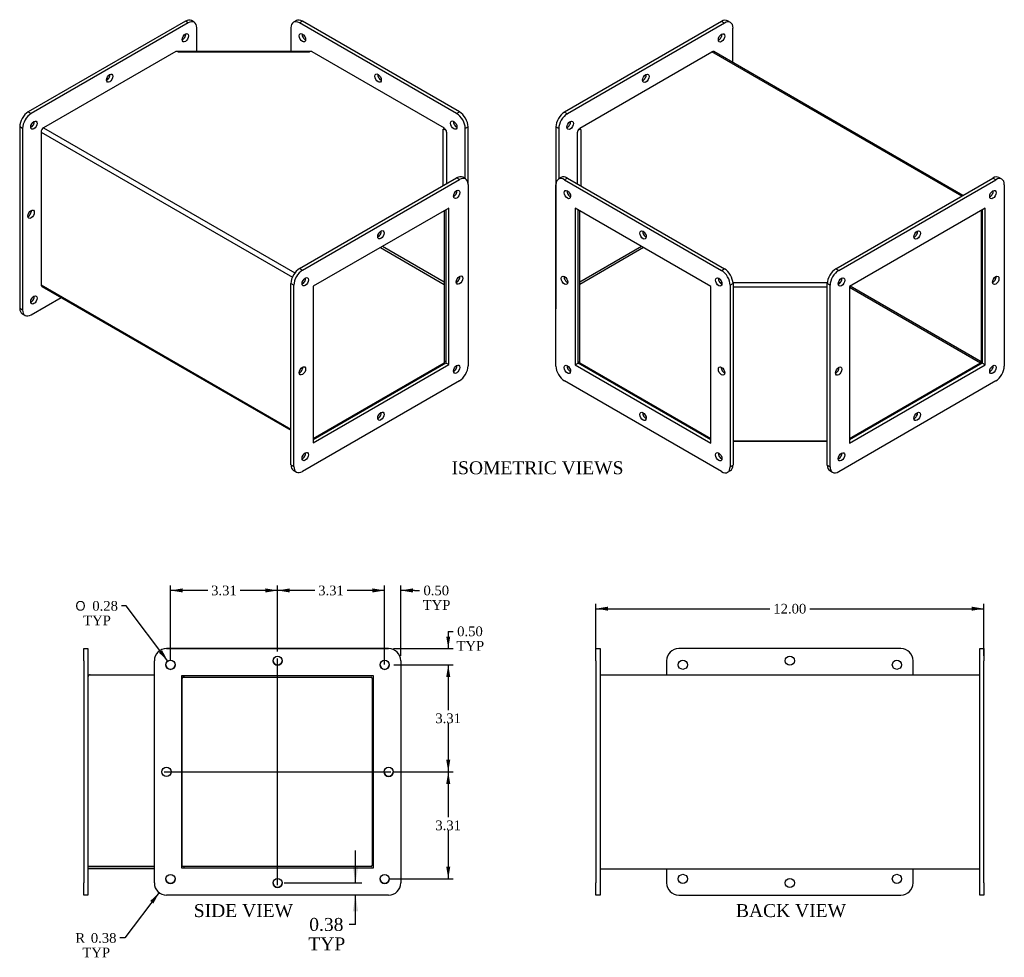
# Model space of a CAD drawing. Header units: inches. Extents: x 2.5 to 65.4, y 0.8 to 43.2.
# Tile 2 of 2: x 34.9 to 65.4, y 14.2 to 43.2. Entities that reach past the tile are written whole.
import ezdxf
from ezdxf.enums import TextEntityAlignment as Align
from ezdxf.lldxf.tags import DXFTag

# ---------------------------------------------------------------- set-up
doc = ezdxf.new("R2010")
doc.units = ezdxf.units.IN
doc.header["$MEASUREMENT"] = 0
for name, color, linetype in [('COM71025', 7, 'CONTINUOUS'), ('COM71465-2', 7, 'CONTINUOUS'), ('DEFAULT', 7, 'CONTINUOUS')]:
    doc.layers.add(name, color=color, linetype=linetype)
doc.styles.add('SEACAD_SOLID_EDGE_ANSI1_SY', font='txt')
doc.styles.add('SEACAD_TIMES_NEW_ROMAN', font='times.ttf')
tags = doc.linetypes.add('CENTER2', pattern=[1.125, 0.75, -0.125, 0.125, -0.125]).pattern_tags.tags
tags[10:11] = [DXFTag(74, 4), DXFTag(75, 0), DXFTag(340, '0'), DXFTag(46, 0.0), DXFTag(50, 0.0), DXFTag(44, 0.0), DXFTag(45, 0.0)]
tags[8:9] = [DXFTag(74, 4), DXFTag(75, 0), DXFTag(340, '0'), DXFTag(46, 0.0), DXFTag(50, 0.0), DXFTag(44, 0.0), DXFTag(45, 0.0)]
tags[6:7] = [DXFTag(74, 4), DXFTag(75, 0), DXFTag(340, '0'), DXFTag(46, 0.0), DXFTag(50, 0.0), DXFTag(44, 0.0), DXFTag(45, 0.0)]
tags[4:5] = [DXFTag(74, 4), DXFTag(75, 0), DXFTag(340, '0'), DXFTag(46, 0.0), DXFTag(50, 0.0), DXFTag(44, 0.0), DXFTag(45, 0.0)]

# ---------------------------------------------------------------- blocks, each defined once
blk = doc.blocks.new('SEANNOT_GROUP1')
at = {"layer": 'DEFAULT', "color": 136, "linetype": 'CENTER2'}
blk.add_line((42.914, 16.407), (42.914, 23.42), dxfattribs=at)
blk = doc.blocks.new('SEANNOT_GROUP2')
at = {"layer": 'DEFAULT', "color": 136, "linetype": 'CENTER2'}
blk.add_line((39.407, 19.914), (46.42, 19.914), dxfattribs=at)
blk = doc.blocks.new('GDIMGGROUP3')
at = {"layer": 'DEFAULT', "linetype": 'Continuous'}
for points in [[(45.851, 25.59), (45.851, 25.465), (46.226, 25.527)], [(47.101, 25.59), (46.726, 25.527), (47.101, 25.465)]]:
    blk.add_hatch(color=136, dxfattribs=at).paths.add_polyline_path(points)
at = {"layer": 'DEFAULT', "color": 136, "linetype": 'Continuous'}
for p, q in [((46.226, 23.237), (46.226, 25.677)), ((46.726, 23.501), (46.726, 25.677)), ((46.226, 25.527), (45.476, 25.527)), ((47.153, 25.527), (46.726, 25.527)), ((47.153, 25.527), (47.303, 25.527))]:
    blk.add_line(p, q, dxfattribs=at)
at = {"layer": 'DEFAULT', "color": 136, "linetype": 'Continuous', "style": 'SEACAD_TIMES_NEW_ROMAN'}
for s, p in [('0.50', (47.43, 25.677)), ('TYP', (47.408, 25.227))]:
    blk.add_text(s, height=0.3, dxfattribs=at).set_placement(p, align=Align.TOP_LEFT)
blk = doc.blocks.new('GDIMGGROUP4')
at = {"layer": 'DEFAULT', "linetype": 'Continuous'}
for points in [[(43.289, 25.59), (42.914, 25.527), (43.289, 25.465)], [(45.851, 25.59), (45.851, 25.465), (46.226, 25.527)]]:
    blk.add_hatch(color=136, dxfattribs=at).paths.add_polyline_path(points)
at = {"layer": 'DEFAULT', "color": 136, "linetype": 'Continuous'}
for p, q in [((42.914, 23.642), (42.914, 25.677)), ((46.226, 23.237), (46.226, 25.677)), ((44.067, 25.527), (42.914, 25.527)), ((46.226, 25.527), (45.073, 25.527))]:
    blk.add_line(p, q, dxfattribs=at)
at = {"layer": 'DEFAULT', "color": 136, "linetype": 'Continuous', "style": 'SEACAD_TIMES_NEW_ROMAN'}
blk.add_text('3.31', height=0.3, dxfattribs=at).set_placement((44.172, 25.677), align=Align.TOP_LEFT)
blk = doc.blocks.new('GDIMGGROUP13')
at = {"layer": 'DEFAULT', "linetype": 'Continuous'}
for points in [[(53.144, 25.025), (52.769, 24.963), (53.144, 24.9)], [(64.394, 25.025), (64.394, 24.9), (64.769, 24.963)]]:
    blk.add_hatch(color=136, dxfattribs=at).paths.add_polyline_path(points)
at = {"layer": 'DEFAULT', "color": 136, "linetype": 'Continuous'}
for p, q in [((52.769, 23.501), (52.769, 25.113)), ((64.769, 23.502), (64.769, 25.113)), ((52.769, 24.963), (58.152, 24.963)), ((59.386, 24.963), (64.769, 24.963))]:
    blk.add_line(p, q, dxfattribs=at)
at = {"layer": 'DEFAULT', "color": 136, "linetype": 'Continuous', "style": 'SEACAD_TIMES_NEW_ROMAN'}
blk.add_text('12.00', height=0.3, dxfattribs=at).set_placement((58.257, 25.113), align=Align.TOP_LEFT)
blk = doc.blocks.new('GDIMGGROUP17')
at = {"layer": 'DEFAULT', "linetype": 'Continuous'}
for points in [[(39.976, 25.59), (39.601, 25.527), (39.976, 25.465)], [(42.539, 25.59), (42.539, 25.465), (42.914, 25.527)]]:
    blk.add_hatch(color=136, dxfattribs=at).paths.add_polyline_path(points)
at = {"layer": 'DEFAULT', "color": 136, "linetype": 'Continuous'}
for p, q in [((39.601, 23.376), (39.601, 25.677)), ((42.914, 23.642), (42.914, 25.677)), ((40.754, 25.527), (39.601, 25.527)), ((42.914, 25.527), (41.76, 25.527))]:
    blk.add_line(p, q, dxfattribs=at)
at = {"layer": 'DEFAULT', "color": 136, "linetype": 'Continuous', "style": 'SEACAD_TIMES_NEW_ROMAN'}
blk.add_text('3.31', height=0.3, dxfattribs=at).set_placement((40.859, 25.677), align=Align.TOP_LEFT)
blk = doc.blocks.new('GDIMGGROUP18')
at = {"layer": 'DEFAULT', "linetype": 'Continuous'}
for points in [[(48.259, 24.102), (48.134, 24.102), (48.197, 23.727)], [(48.259, 22.852), (48.197, 23.227), (48.134, 22.852)]]:
    blk.add_hatch(color=136, dxfattribs=at).paths.add_polyline_path(points)
at = {"layer": 'DEFAULT', "color": 136, "linetype": 'Continuous'}
for p, q in [((48.197, 24.262), (48.347, 24.262)), ((48.197, 24.262), (48.197, 23.727)), ((46.501, 23.727), (48.347, 23.727)), ((46.517, 23.227), (48.347, 23.227)), ((48.197, 23.227), (48.197, 22.477))]:
    blk.add_line(p, q, dxfattribs=at)
at = {"layer": 'DEFAULT', "color": 136, "linetype": 'Continuous', "style": 'SEACAD_TIMES_NEW_ROMAN'}
for s, p in [('0.50', (48.473, 24.412)), ('TYP', (48.452, 23.962))]:
    blk.add_text(s, height=0.3, dxfattribs=at).set_placement(p, align=Align.TOP_LEFT)
blk = doc.blocks.new('GDIMGGROUP19')
at = {"layer": 'DEFAULT', "linetype": 'Continuous'}
for points in [[(48.259, 22.852), (48.197, 23.227), (48.134, 22.852)], [(48.259, 20.289), (48.134, 20.289), (48.197, 19.914)]]:
    blk.add_hatch(color=136, dxfattribs=at).paths.add_polyline_path(points)
at = {"layer": 'DEFAULT', "color": 136, "linetype": 'Continuous'}
for p, q in [((46.517, 23.227), (48.347, 23.227)), ((48.197, 23.227), (48.197, 21.826)), ((48.197, 21.421), (48.197, 19.914)), ((46.501, 19.914), (48.347, 19.914))]:
    blk.add_line(p, q, dxfattribs=at)
at = {"layer": 'DEFAULT', "color": 136, "linetype": 'Continuous', "style": 'SEACAD_TIMES_NEW_ROMAN'}
blk.add_text('3.31', height=0.3, dxfattribs=at).set_placement((47.798, 21.721), align=Align.TOP_LEFT)
blk = doc.blocks.new('GDIMGGROUP20')
at = {"layer": 'DEFAULT', "linetype": 'Continuous'}
for points in [[(48.259, 19.539), (48.197, 19.914), (48.134, 19.539)], [(48.259, 16.977), (48.134, 16.977), (48.197, 16.602)]]:
    blk.add_hatch(color=136, dxfattribs=at).paths.add_polyline_path(points)
at = {"layer": 'DEFAULT', "color": 136, "linetype": 'Continuous'}
for p, q in [((46.501, 19.914), (48.347, 19.914)), ((48.197, 19.914), (48.197, 18.513)), ((48.197, 18.108), (48.197, 16.602)), ((46.376, 16.602), (48.347, 16.602))]:
    blk.add_line(p, q, dxfattribs=at)
at = {"layer": 'DEFAULT', "color": 136, "linetype": 'Continuous', "style": 'SEACAD_TIMES_NEW_ROMAN'}
blk.add_text('3.31', height=0.3, dxfattribs=at).set_placement((47.798, 18.408), align=Align.TOP_LEFT)
blk = doc.blocks.new('GDIMGGROUP21')
at = {"layer": 'DEFAULT', "linetype": 'Continuous'}
blk.add_hatch(color=136, dxfattribs=at).paths.add_polyline_path([(39.242, 23.602), (39.517, 23.34), (39.342, 23.677)])
at = {"layer": 'DEFAULT', "color": 136, "linetype": 'Continuous'}
for p, q in [((38.232, 25.051), (38.082, 25.051)), ((39.517, 23.34), (38.232, 25.051))]:
    blk.add_line(p, q, dxfattribs=at)
for s, style, p in [('O', 'SEACAD_SOLID_EDGE_ANSI1_SY', (36.659, 25.201)), ('0.28', 'SEACAD_TIMES_NEW_ROMAN', (37.181, 25.201)), ('TYP', 'SEACAD_TIMES_NEW_ROMAN', (36.899, 24.751))]:
    blk.add_text(s, height=0.3, dxfattribs=dict(at, style=style)).set_placement(p, align=Align.TOP_LEFT)
blk = doc.blocks.new('GDIMGGROUP22')
at = {"layer": 'DEFAULT', "linetype": 'Continuous'}
blk.add_hatch(color=136, dxfattribs=at).paths.add_polyline_path([(39.073, 15.841), (39.249, 16.178), (38.973, 15.917)])
at = {"layer": 'DEFAULT', "color": 136, "linetype": 'Continuous'}
for p, q in [((39.249, 16.178), (38.186, 14.775)), ((38.186, 14.775), (38.036, 14.775))]:
    blk.add_line(p, q, dxfattribs=at)
at = {"layer": 'DEFAULT', "color": 136, "linetype": 'Continuous', "style": 'SEACAD_TIMES_NEW_ROMAN'}
for s, p in [('R', (36.656, 14.925)), ('0.38', (37.135, 14.925)), ('TYP', (36.874, 14.475))]:
    blk.add_text(s, height=0.3, dxfattribs=at).set_placement(p, align=Align.TOP_LEFT)
blk = doc.blocks.new('GDIMGGROUP23')
at = {"layer": 'DEFAULT', "linetype": 'Continuous'}
for points in [[(45.242, 16.976), (45.326, 16.476), (45.409, 16.976)], [(45.242, 15.601), (45.409, 15.601), (45.326, 16.101)]]:
    blk.add_hatch(color=136, dxfattribs=at).paths.add_polyline_path(points)
at = {"layer": 'DEFAULT', "color": 136, "linetype": 'Continuous'}
for p, q in [((45.326, 16.476), (45.326, 17.476)), ((43.114, 16.476), (45.526, 16.476)), ((45.326, 15.193), (45.326, 16.101)), ((45.326, 15.193), (45.126, 15.193))]:
    blk.add_line(p, q, dxfattribs=at)
at = {"layer": 'DEFAULT', "color": 136, "linetype": 'Continuous', "style": 'SEACAD_TIMES_NEW_ROMAN'}
for s, p in [('0.38', (43.895, 15.393)), ('TYP', (43.867, 14.793))]:
    blk.add_text(s, height=0.4, dxfattribs=at).set_placement(p, align=Align.TOP_LEFT)

msp = doc.modelspace()

# ---------------------------------------------------------------- linework, layer by layer
at = {"layer": 'COM71025', "color": 7, "linetype": 'Continuous'}
for p, q in [((40.06, 43.14), (35.199, 40.333)), ((40.148, 43.089), (35.287, 40.282)), ((40.148, 43.089), (40.06, 43.14)), ((40.336, 43.108), (40.247, 43.159)), ((43.496, 43.159), (43.408, 43.108)), ((43.683, 43.141), (43.595, 43.09)), ((48.456, 40.283), (43.595, 43.09)), ((48.545, 40.334), (43.683, 43.141)), ((56.656, 43.135), (51.794, 40.328)), ((56.744, 43.084), (51.883, 40.277)), ((56.744, 43.084), (56.656, 43.135)), ((56.932, 43.102), (56.843, 43.153)), ((40.413, 42.205), (40.413, 42.936)), ((43.33, 42.937), (43.33, 42.205)), ((57.009, 41.858), (57.009, 42.931)), ((39.817, 42.208), (39.812, 42.206)), ((39.817, 42.206), (39.817, 42.208)), ((43.927, 42.209), (43.927, 42.206)), ((43.933, 42.206), (43.927, 42.209)), ((56.412, 42.203), (56.412, 42.203)), ((56.412, 42.203), (56.412, 42.203)), ((35.199, 40.333), (35.287, 40.282)), ((48.456, 40.283), (48.545, 40.334)), ((51.794, 40.328), (51.883, 40.277)), ((34.933, 39.874), (34.933, 34.261)), ((35.022, 39.823), (34.933, 39.874)), ((35.022, 39.823), (35.022, 34.21)), ((48.125, 39.785), (48.075, 39.814)), ((48.125, 39.763), (48.125, 39.785)), ((48.81, 39.875), (48.722, 39.824)), ((48.722, 38.267), (48.722, 39.824)), ((48.81, 38.104), (48.81, 39.875)), ((51.529, 39.869), (51.529, 34.255)), ((51.618, 39.818), (51.529, 39.869)), ((51.618, 39.818), (51.618, 38.26)), ((52.264, 39.808), (52.214, 39.779)), ((52.214, 39.779), (52.214, 39.757)), ((43.595, 35.486), (48.457, 38.293)), ((43.684, 35.435), (48.545, 38.242)), ((48.545, 38.242), (48.457, 38.293)), ((48.733, 38.26), (48.644, 38.312)), ((51.696, 38.306), (51.607, 38.254)), ((51.883, 38.287), (51.795, 38.236)), ((51.795, 38.236), (56.656, 35.429)), ((51.883, 38.287), (56.744, 35.48)), ((60.191, 35.479), (65.053, 38.286)), ((60.28, 35.428), (65.141, 38.235)), ((65.141, 38.235), (65.053, 38.286)), ((65.329, 38.253), (65.24, 38.304)), ((48.81, 38.089), (48.81, 32.475)), ((51.53, 32.469), (51.53, 38.083)), ((65.406, 38.082), (65.406, 32.468)), ((48.214, 37.361), (44.015, 34.938)), ((48.125, 37.31), (48.125, 32.565)), ((48.214, 32.514), (48.214, 37.361)), ((52.126, 37.355), (52.126, 32.508)), ((56.324, 34.932), (52.126, 37.355)), ((52.215, 32.559), (52.215, 37.304)), ((64.809, 37.354), (60.611, 34.931)), ((64.721, 37.303), (64.721, 32.558)), ((64.809, 32.507), (64.809, 37.354)), ((48.075, 35.069), (46.159, 36.175)), ((54.181, 36.169), (52.264, 35.063)), ((43.595, 35.486), (43.684, 35.435)), ((56.656, 35.429), (56.744, 35.48)), ((60.191, 35.479), (60.28, 35.428)), ((35.619, 34.937), (35.619, 34.937)), ((35.619, 34.937), (35.619, 34.937)), ((43.33, 29.414), (43.33, 35.027)), ((43.419, 34.976), (43.33, 35.027)), ((43.419, 29.362), (43.419, 34.976)), ((44.015, 34.938), (44.015, 30.09)), ((56.324, 30.084), (56.324, 34.932)), ((57.01, 35.021), (56.921, 34.97)), ((56.921, 34.97), (56.921, 29.356)), ((57.01, 35.021), (57.01, 29.408)), ((59.926, 29.407), (59.926, 35.02)), ((60.014, 34.969), (59.926, 35.02)), ((60.014, 29.355), (60.014, 34.969)), ((60.611, 34.931), (60.611, 30.083)), ((35.287, 34.057), (36.216, 34.593)), ((34.933, 34.261), (35.022, 34.21)), ((51.529, 34.255), (51.53, 34.255)), ((35.011, 34.089), (35.099, 34.038)), ((48.125, 32.565), (44.015, 30.192)), ((44.015, 30.09), (48.214, 32.514)), ((48.214, 32.514), (48.125, 32.565)), ((52.126, 32.508), (52.215, 32.559)), ((52.126, 32.508), (56.324, 30.084)), ((56.324, 30.186), (52.215, 32.559)), ((64.721, 32.558), (60.611, 30.185)), ((60.611, 30.083), (64.809, 32.507)), ((64.809, 32.507), (64.721, 32.558)), ((48.545, 32.016), (43.684, 29.209)), ((56.656, 29.203), (51.795, 32.01)), ((65.141, 32.009), (60.28, 29.202)), ((43.33, 29.414), (43.419, 29.362)), ((56.921, 29.356), (57.01, 29.408)), ((59.926, 29.407), (60.014, 29.355)), ((43.408, 29.242), (43.496, 29.191)), ((56.844, 29.185), (56.932, 29.236)), ((60.004, 29.235), (60.092, 29.184)), ((36.914, 23.352), (36.914, 23.727)), ((36.914, 23.727), (37.039, 23.727)), ((37.039, 23.727), (37.039, 23.352)), ((46.351, 23.727), (39.476, 23.727)), ((39.476, 23.726), (46.351, 23.726)), ((52.769, 23.726), (52.894, 23.726)), ((52.769, 23.351), (52.769, 23.726)), ((52.894, 23.726), (52.894, 23.351)), ((62.206, 23.727), (55.331, 23.727)), ((64.644, 23.352), (64.644, 23.727)), ((64.644, 23.727), (64.769, 23.727)), ((64.769, 23.727), (64.769, 23.352)), ((36.914, 23.352), (36.914, 16.477)), ((37.039, 23.352), (37.039, 16.477)), ((39.101, 16.476), (39.101, 23.351)), ((46.726, 23.351), (46.726, 16.476)), ((52.769, 23.351), (52.769, 16.476)), ((52.894, 23.351), (52.894, 16.476)), ((54.956, 23.352), (54.956, 22.914)), ((62.581, 22.914), (62.581, 23.352)), ((64.644, 16.477), (64.644, 23.352)), ((64.769, 16.477), (64.769, 23.352)), ((45.882, 22.882), (39.945, 22.882)), ((39.945, 22.882), (39.945, 16.945)), ((45.882, 16.945), (45.882, 22.882)), ((39.945, 16.945), (45.882, 16.945)), ((54.956, 16.914), (54.956, 16.477)), ((62.581, 16.477), (62.581, 16.914)), ((36.914, 16.102), (36.914, 16.477)), ((37.039, 16.477), (37.039, 16.102)), ((52.769, 16.101), (52.769, 16.476)), ((52.894, 16.476), (52.894, 16.101)), ((64.644, 16.102), (64.644, 16.477)), ((64.769, 16.477), (64.769, 16.102)), ((37.039, 16.102), (36.914, 16.102)), ((46.351, 16.101), (39.476, 16.101)), ((52.894, 16.101), (52.769, 16.101)), ((55.331, 16.102), (62.206, 16.102)), ((64.769, 16.102), (64.644, 16.102))]:
    msp.add_line(p, q, dxfattribs=at)
for centre in [(42.914, 23.351), (58.769, 23.352), (39.601, 23.226), (46.226, 23.226), (55.456, 23.227), (62.081, 23.227), (39.476, 19.914), (46.351, 19.914), (39.601, 16.601), (42.914, 16.476), (46.226, 16.601), (55.456, 16.602), (58.769, 16.477), (62.081, 16.602)]:
    msp.add_circle(centre, 0.141, dxfattribs=at)
for centre, radius, start, end in [((39.476, 23.352), 0.375, 90, 180), ((39.476, 23.351), 0.375, 90, 180), ((46.351, 23.352), 0.375, 0, 90), ((46.351, 23.351), 0.375, 0, 90), ((55.331, 23.352), 0.375, 90, 180), ((62.206, 23.352), 0.375, 0, 90), ((39.601, 23.227), 0.141, 180.2039, 359.7961), ((42.914, 23.352), 0.141, 180.2039, 359.7961), ((46.226, 23.227), 0.141, 180.2039, 359.7961), ((46.351, 19.915), 0.141, 180.2039, 359.7961), ((39.476, 16.476), 0.375, 180, 270), ((39.601, 16.602), 0.141, 180.2039, 359.7961), ((42.914, 16.477), 0.141, 180.2039, 359.7961), ((46.226, 16.602), 0.141, 180.2039, 359.7961), ((46.351, 16.476), 0.375, 270, 0), ((55.331, 16.477), 0.375, 180, 270), ((62.206, 16.477), 0.375, 270, 0)]:
    msp.add_arc(centre, radius, start, end, dxfattribs=at)
for centre, major_axis, start_param, end_param in [((40.06, 42.834), (-0.188, -0.325), 3.141593, 3.926991), ((40.148, 42.783), (-0.188, -0.325), 2.356194, 3.926991), ((43.595, 42.783), (0.188, -0.325), 2.356194, 3.926991), ((43.683, 42.834), (0.188, -0.325), 2.356194, 3.141593), ((56.656, 42.828), (-0.188, -0.325), 3.141593, 3.926991), ((56.744, 42.777), (-0.188, -0.325), 2.356194, 3.926991), ((39.972, 42.681), (-0.07, -0.122), 0.680393, 2.4612), ((43.772, 42.681), (0.07, -0.122), 3.821986, 5.602792), ((56.567, 42.675), (-0.07, -0.122), 0.680393, 2.4612), ((37.629, 41.431), (-0.07, -0.122), 0.680393, 2.4612), ((46.114, 41.431), (0.07, -0.122), 3.821986, 5.602792), ((54.225, 41.425), (-0.07, -0.122), 0.680393, 2.4612), ((35.199, 40.027), (-0.188, -0.325), 3.926991, 5.497787), ((35.287, 39.976), (0.188, 0.325), 0.785398, 2.356194), ((48.456, 39.977), (0.188, -0.325), 0.785398, 2.356194), ((48.545, 40.028), (-0.187, 0.325), 3.926991, 5.497787), ((51.794, 40.022), (-0.188, -0.325), 3.926991, 5.497787), ((51.883, 39.971), (0.188, 0.325), 0.785398, 2.356194), ((35.287, 39.976), (-0.07, -0.122), 0.680393, 2.4612), ((48.456, 39.977), (0.07, -0.122), 3.821986, 5.602792), ((51.883, 39.971), (-0.07, -0.122), 0.680393, 2.4612), ((48.457, 37.987), (-0.188, -0.325), 3.141593, 3.926991), ((48.545, 37.936), (-0.188, -0.325), 2.356194, 3.926991), ((51.795, 37.93), (0.188, -0.325), 2.356194, 3.926991), ((51.883, 37.981), (0.188, -0.325), 2.356194, 3.141593), ((65.053, 37.98), (-0.187, -0.325), 3.141593, 3.926991), ((65.141, 37.929), (-0.188, -0.325), 2.356194, 3.926991), ((48.368, 37.834), (-0.07, -0.122), 0.680393, 2.4612), ((51.972, 37.828), (-0.07, 0.122), 0.680393, 2.4612), ((64.964, 37.827), (0.07, 0.122), 3.821986, 5.602792), ((35.199, 37.22), (-0.07, -0.122), 0.680393, 2.4612), ((46.026, 36.583), (-0.07, -0.122), 0.680393, 2.4612), ((54.314, 36.577), (-0.07, 0.122), 0.680393, 2.4612), ((62.622, 36.576), (0.07, 0.122), 3.821986, 5.602792), ((43.595, 35.18), (-0.188, -0.325), 3.926991, 5.497787), ((43.684, 35.129), (0.187, 0.325), 0.785398, 2.356194), ((56.656, 35.123), (0.188, -0.325), 0.785398, 2.356194), ((56.744, 35.174), (-0.188, 0.325), 3.926991, 5.497787), ((60.191, 35.173), (-0.187, -0.325), 3.926991, 5.497787), ((60.28, 35.122), (0.188, 0.325), 0.785398, 2.356194), ((43.684, 35.129), (-0.07, -0.122), 0.680393, 2.4612), ((48.457, 35.18), (-0.07, -0.122), 0.680393, 2.4612), ((51.883, 35.174), (-0.07, 0.122), 0.680393, 2.4612), ((56.656, 35.123), (-0.07, 0.122), 0.680393, 2.4612), ((60.28, 35.122), (0.07, 0.122), 3.821986, 5.602792), ((65.053, 35.173), (0.07, 0.122), 3.821986, 5.602792), ((35.287, 34.567), (-0.07, -0.122), 0.680393, 2.4612), ((35.199, 34.414), (0.188, 0.325), 2.356194, 3.141593), ((35.287, 34.363), (0.188, 0.325), 2.356194, 3.926991), ((51.794, 34.408), (0.188, 0.325), -3.926991, -3.875345), ((43.595, 32.373), (-0.07, -0.122), 0.680393, 2.4612), ((48.368, 32.424), (-0.07, -0.122), 0.680393, 2.4612), ((48.545, 32.322), (-0.188, -0.325), 0.785398, 2.356194), ((51.795, 32.316), (-0.188, 0.325), 0.785398, 2.356194), ((51.972, 32.418), (-0.07, 0.122), 0.680393, 2.4612), ((56.744, 32.367), (-0.07, 0.122), 0.680393, 2.4612), ((60.191, 32.366), (0.07, 0.122), 3.821986, 5.602792), ((64.964, 32.417), (0.07, 0.122), 3.821986, 5.602792), ((65.141, 32.315), (-0.188, -0.325), 0.785398, 2.356194), ((46.026, 30.97), (-0.07, -0.122), 0.680393, 2.4612), ((54.314, 30.964), (-0.07, 0.122), 0.680393, 2.4612), ((62.622, 30.963), (0.07, 0.122), 3.821986, 5.602792), ((43.684, 29.72), (-0.07, -0.122), 0.680393, 2.4612), ((56.656, 29.714), (-0.07, 0.122), 0.680393, 2.4612), ((60.28, 29.713), (0.07, 0.122), 3.821986, 5.602792), ((43.595, 29.567), (0.187, 0.325), 2.356194, 3.141593), ((43.684, 29.516), (0.188, 0.325), 2.356194, 3.926991), ((56.656, 29.51), (-0.188, 0.325), 2.356194, 3.926991), ((56.744, 29.561), (-0.187, 0.325), 3.141593, 3.926991), ((60.191, 29.56), (0.187, 0.325), 2.356194, 3.141593), ((60.28, 29.509), (0.187, 0.325), 2.356194, 3.926991)]:
    msp.add_ellipse(centre, major_axis=major_axis, ratio=0.57735, start_param=start_param, end_param=end_param, dxfattribs=at)
for centre, major_axis in [((40.06, 42.63), (0.07, 0.122)), ((43.683, 42.63), (-0.07, 0.122)), ((56.656, 42.624), (0.07, 0.122)), ((37.718, 41.379), (0.07, 0.122)), ((46.026, 41.38), (-0.07, 0.122)), ((54.313, 41.374), (0.07, 0.122)), ((35.375, 39.925), (0.07, 0.122)), ((48.368, 39.926), (-0.07, 0.122)), ((51.971, 39.92), (0.07, 0.122)), ((48.457, 37.783), (0.07, 0.122)), ((51.883, 37.777), (0.07, -0.122)), ((65.053, 37.776), (-0.07, -0.122)), ((35.287, 37.169), (0.07, 0.122)), ((46.114, 36.532), (0.07, 0.122)), ((54.225, 36.526), (0.07, -0.122)), ((62.71, 36.525), (-0.07, -0.122)), ((43.772, 35.078), (0.07, 0.122)), ((48.545, 35.129), (0.07, 0.122)), ((51.795, 35.123), (0.07, -0.122)), ((56.568, 35.072), (0.07, -0.122)), ((60.368, 35.071), (-0.07, -0.122)), ((65.141, 35.122), (-0.07, -0.122)), ((35.375, 34.516), (0.07, 0.122)), ((43.684, 32.322), (0.07, 0.122)), ((48.457, 32.373), (0.07, 0.122)), ((51.883, 32.367), (0.07, -0.122)), ((56.656, 32.316), (0.07, -0.122)), ((60.28, 32.315), (-0.07, -0.122)), ((65.053, 32.366), (-0.07, -0.122)), ((46.114, 30.919), (0.07, 0.122)), ((54.225, 30.913), (0.07, -0.122)), ((62.71, 30.912), (-0.07, -0.122)), ((43.772, 29.669), (0.07, 0.122)), ((56.568, 29.663), (0.07, -0.122)), ((60.368, 29.662), (-0.07, -0.122))]:
    msp.add_ellipse(centre, major_axis=major_axis, ratio=0.57735, dxfattribs=at)
at = {"layer": 'COM71465-2', "color": 7, "linetype": 'Continuous'}
for p, q in [((39.767, 42.206), (35.672, 39.842)), ((39.838, 42.206), (39.767, 42.206)), ((39.838, 42.185), (39.838, 42.206)), ((39.838, 42.185), (39.839, 42.185)), ((39.839, 42.205), (39.839, 42.185)), ((43.904, 42.205), (39.839, 42.205)), ((43.904, 42.185), (39.839, 42.185)), ((43.904, 42.185), (43.904, 42.205)), ((43.904, 42.185), (43.905, 42.185)), ((43.976, 42.206), (43.905, 42.206)), ((43.905, 42.185), (43.905, 42.206)), ((43.976, 42.206), (48.075, 39.839)), ((52.264, 39.834), (56.359, 42.197)), ((64.093, 37.732), (56.359, 42.197)), ((64.125, 37.75), (56.413, 42.203)), ((35.596, 39.71), (35.596, 34.987)), ((35.596, 39.71), (43.373, 35.219)), ((35.672, 39.842), (43.45, 35.352)), ((48.039, 39.798), (48.039, 39.798)), ((48.039, 39.798), (48.075, 39.798)), ((48.039, 38.052), (48.039, 39.798)), ((48.075, 39.798), (48.075, 39.839)), ((48.075, 39.793), (48.075, 39.798)), ((48.147, 39.71), (48.147, 38.114)), ((52.192, 38.108), (52.192, 39.704)), ((52.264, 39.834), (52.264, 39.792)), ((52.264, 39.787), (52.264, 39.792)), ((52.3, 39.792), (52.264, 39.792)), ((52.3, 39.792), (52.3, 39.792)), ((52.3, 39.792), (52.3, 38.046)), ((48.075, 37.281), (48.075, 32.611)), ((52.264, 32.605), (52.264, 37.276)), ((64.693, 37.287), (64.693, 32.604)), ((46.099, 36.14), (48.075, 34.999)), ((54.241, 36.134), (52.264, 34.993)), ((43.675, 35.045), (43.704, 35.028)), ((43.751, 35.178), (43.781, 35.16)), ((56.602, 35.057), (56.661, 35.057)), ((57.008, 35.057), (59.928, 35.057)), ((60.275, 35.057), (60.334, 35.057)), ((35.596, 34.987), (43.33, 30.522)), ((35.618, 34.937), (43.33, 30.485)), ((59.926, 34.907), (57.01, 34.907)), ((64.667, 32.56), (60.611, 34.902)), ((64.693, 32.604), (60.637, 34.946)), ((48.075, 32.611), (48.075, 32.569)), ((48.125, 32.611), (48.075, 32.611)), ((44.015, 30.225), (48.075, 32.569)), ((48.075, 32.536), (48.075, 32.569)), ((52.215, 32.605), (52.264, 32.605)), ((52.264, 32.563), (52.264, 32.605)), ((52.264, 32.53), (52.264, 32.563)), ((56.324, 30.219), (52.264, 32.563)), ((64.667, 32.56), (60.611, 30.219)), ((57.01, 30.156), (59.926, 30.156)), ((59.926, 30.138), (57.01, 30.138)), ((37.039, 22.914), (37.09, 22.914)), ((37.09, 22.908), (37.09, 22.914)), ((37.115, 22.914), (37.09, 22.914)), ((37.115, 22.914), (37.115, 22.914)), ((37.115, 22.914), (39.101, 22.914)), ((39.965, 22.842), (39.965, 22.882)), ((40.016, 22.882), (40.016, 22.842)), ((52.894, 22.914), (64.644, 22.914)), ((37.039, 22.842), (37.043, 22.842)), ((39.965, 22.842), (40.016, 22.842)), ((39.965, 16.987), (39.965, 22.806)), ((40.016, 22.842), (45.806, 22.842)), ((45.842, 22.806), (45.842, 17.022)), ((37.039, 16.987), (39.101, 16.987)), ((39.101, 16.986), (37.039, 16.986)), ((39.101, 16.914), (37.039, 16.914)), ((39.945, 16.987), (39.965, 16.987)), ((40.016, 16.986), (39.945, 16.986)), ((45.806, 16.986), (40.016, 16.986)), ((40.016, 16.986), (40.016, 16.945)), ((52.894, 16.914), (64.644, 16.914))]:
    msp.add_line(p, q, dxfattribs=at)
for centre, start, end in [((45.806, 22.806), 0, 90), ((45.806, 17.022), 270, 0)]:
    msp.add_arc(centre, 0.036, start, end, dxfattribs=at)
for centre, major_axis, ratio, start_param, end_param in [((56.359, 42.109), (-0.054, -0.0935), 0.57735, 3.141593, 3.926991), ((35.672, 39.754), (0.054, 0.0935), 0.57735, 0.785398, 2.356194), ((48.039, 39.71), (-0.108, 0), 0.816497, 3.141593, 4.712389), ((52.3, 39.704), (-0.108, 0), 0.816497, 4.712389, 6.283185), ((35.672, 35.031), (0.054, 0.0935), 0.57735, 2.356194, 3.141593), ((64.667, 32.59), (0.018, 0.0312), 0.57735, 3.926991, 5.497787), ((37.115, 22.806), (0, -0.108), 0.707107, 3.141593, 4.712389), ((39.99, 22.806), (0, 0.036), 0.707107, 0, 1.570796)]:
    msp.add_ellipse(centre, major_axis=major_axis, ratio=ratio, start_param=start_param, end_param=end_param, dxfattribs=at)

# ---------------------------------------------------------------- block references
at = {"layer": 'DEFAULT'}
for name in ['GDIMGGROUP17', 'GDIMGGROUP4', 'GDIMGGROUP3', 'GDIMGGROUP21', 'GDIMGGROUP13', 'GDIMGGROUP18', 'SEANNOT_GROUP1', 'GDIMGGROUP19', 'SEANNOT_GROUP2', 'GDIMGGROUP20', 'GDIMGGROUP23', 'GDIMGGROUP22']:
    msp.add_blockref(name, (0, 0), dxfattribs=at)

# ---------------------------------------------------------------- texts
at = {"layer": 'DEFAULT', "color": 136, "linetype": 'Continuous', "style": 'SEACAD_TIMES_NEW_ROMAN'}
for s, p in [('ISOMETRIC VIEWS', (48.3, 29.524)), ('SIDE VIEW', (40.322, 15.821)), ('BACK VIEW', (57.101, 15.821))]:
    msp.add_text(s, height=0.4, dxfattribs=at).set_placement(p, align=Align.TOP_LEFT)

doc.saveas('drawing.dxf')
